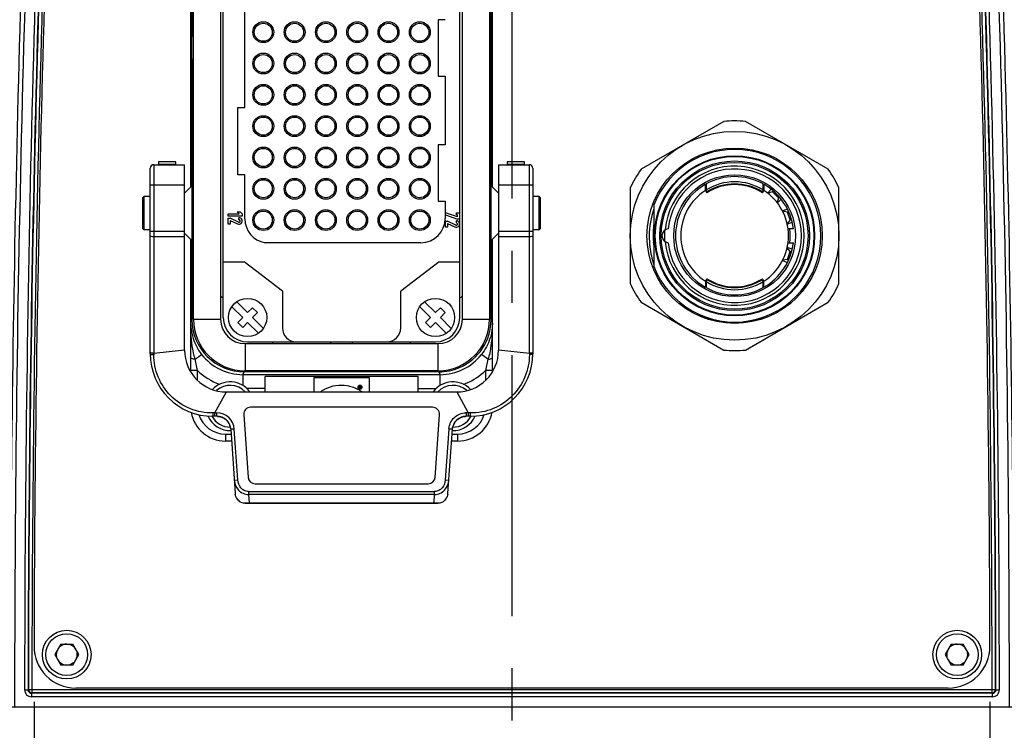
# Model space of a CAD drawing. Header units: millimetres. Extents: x 7426 to 8300, y 123 to 421.
# Tile 7 of 197: x 7941 to 7948, y 227 to 232. Entities that reach past the tile are written whole.
import ezdxf

# ---------------------------------------------------------------- set-up
doc = ezdxf.new("R2010")
doc.units = ezdxf.units.MM
doc.linetypes.add('CENTER', pattern=[0.6, 0.375, -0.075, 0.075, -0.075])
for name, color, linetype in [('中心线', 7, 'CENTER'), ('外形图', 7, 'Continuous'), ('尺寸标注', 7, 'Continuous')]:
    doc.layers.add(name, color=color, linetype=linetype)
doc.styles.add('微软雅黑', font='msyh.ttc')
doc.dimstyles.new('尺寸标注_1_20比例', dxfattribs={"dimtxt": 1.5, "dimasz": 1.25, "dimexe": 0.5, "dimexo": 0.4, "dimgap": 0.5, "dimtad": 1, "dimdec": 1, "dimlfac": 20, "dimdsep": 46, "dimtxsty": '微软雅黑', "dimcen": 0.09, "dimadec": 0, "dimazin": 0, "dimtp": 0.01, "dimtm": 0.01, "dimtfac": 1, "dimtdec": 1, "dimtofl": 0, "dimtmove": 0, "dimatfit": 3, "dimfxl": 1, "dimtolj": 1, "dimarcsym": 0})

# ---------------------------------------------------------------- blocks, each defined once
blk = doc.blocks.new('*D1240')
at = {"layer": 'Defpoints', "color": 0}
for p in [(7941.3366, 227.5824), (7948.2064, 227.5824), (7948.2064, 221.0088)]:
    blk.add_point(p, dxfattribs=at)
at = {"layer": '尺寸标注', "color": 0, "lineweight": -2}
for p, q in [((7941.3366, 227.1824), (7941.3366, 220.5088)), ((7948.2064, 227.1824), (7948.2064, 220.5088)), ((7942.5866, 221.0088), (7946.9564, 221.0088))]:
    blk.add_line(p, q, dxfattribs=at)
at = {"layer": '尺寸标注', "color": 0}
for points in [[(7942.5866, 221.2171), (7942.5866, 220.8005), (7941.3366, 221.0088)], [(7946.9564, 220.8005), (7946.9564, 221.2171), (7948.2064, 221.0088)]]:
    blk.add_solid(points, dxfattribs=at)
at = {"layer": '尺寸标注', "color": 0, "insert": (7944.7715, 222.2879), "char_height": 1.5, "attachment_point": 5, "style": '微软雅黑'}
blk.add_mtext('\\A1;\\A1;137', dxfattribs=at)
blk = doc.blocks.new('*D1241')
at = {"layer": 'Defpoints', "color": 0}
for p in [(7944.7717, 236.647), (7956.3571, 236.647), (7950.3936, 227.147)]:
    blk.add_point(p, dxfattribs=at)
at = {"layer": '尺寸标注', "color": 0, "lineweight": -2}
for p, q in [((7945.1717, 236.647), (7956.8571, 236.647)), ((7956.3571, 228.397), (7956.3571, 235.397)), ((7950.7936, 227.147), (7956.8571, 227.147))]:
    blk.add_line(p, q, dxfattribs=at)
at = {"layer": '尺寸标注', "color": 0}
for points in [[(7956.5654, 235.397), (7956.1487, 235.397), (7956.3571, 236.647)], [(7956.1487, 228.397), (7956.5654, 228.397), (7956.3571, 227.147)]]:
    blk.add_solid(points, dxfattribs=at)
at = {"layer": '尺寸标注', "color": 0, "insert": (7955.078, 231.897), "char_height": 1.5, "attachment_point": 5, "rotation": 90, "style": '微软雅黑'}
blk.add_mtext('\\A1;190', dxfattribs=at)

msp = doc.modelspace()

# ---------------------------------------------------------------- linework, layer by layer
at = {"layer": '中心线', "linetype": 'CENTER', "ltscale": 5}
msp.add_line((7944.7717, 224.799), (7944.7717, 282.0941), dxfattribs=at)
at = {"layer": '外形图', "color": 7, "linetype": 'Continuous'}
for p, q in [((7942.4715, 233.8341), (7942.4715, 231.9628)), ((7942.4827, 229.9316), (7942.4827, 233.8316)), ((7942.6777, 233.8316), (7942.6777, 229.9316)), ((7942.6965, 229.9441), (7942.6965, 233.8191)), ((7944.3965, 229.9441), (7944.3965, 233.8191)), ((7944.4152, 229.9316), (7944.4152, 233.8316)), ((7944.6102, 233.8316), (7944.6102, 229.9316)), ((7944.6215, 229.9291), (7944.6215, 233.8341)), ((7942.4615, 232.8818), (7942.4615, 230.8814)), ((7944.6315, 230.8814), (7944.6315, 232.8818)), ((7942.8515, 231.4541), (7942.8515, 232.3091)), ((7944.2915, 232.0841), (7944.2415, 232.0841)), ((7944.2415, 232.0841), (7944.2415, 231.6791)), ((7942.4688, 231.9628), (7942.4688, 231.8003)), ((7942.4827, 231.9628), (7942.4715, 231.9628)), ((7942.4715, 231.8003), (7942.4827, 231.8003)), ((7942.4715, 231.8003), (7942.4715, 229.9291)), ((7944.2415, 231.6791), (7944.2915, 231.6791)), ((7944.2915, 231.6791), (7944.2915, 231.1841)), ((7942.8015, 231.4541), (7942.8515, 231.4541)), ((7942.8015, 230.9691), (7942.8015, 231.4541)), ((7946.2941, 231.353), (7945.6988, 231.0093)), ((7947.0441, 231.0093), (7946.4488, 231.353)), ((7944.2915, 231.1841), (7944.2415, 231.1841)), ((7944.2415, 231.1841), (7944.2415, 230.7791)), ((7942.1965, 231.0423), (7942.4186, 231.0423)), ((7942.1965, 231.0423), (7942.1965, 229.6866)), ((7942.3561, 231.0629), (7942.2311, 231.0629)), ((7942.2311, 231.0629), (7942.2311, 231.0423)), ((7942.3561, 231.0627), (7942.2311, 231.0627)), ((7942.2311, 231.0468), (7942.3561, 231.0468)), ((7942.3561, 231.0423), (7942.3561, 231.0629)), ((7942.4186, 229.7091), (7942.4186, 231.0423)), ((7944.6743, 231.0423), (7944.8965, 231.0423)), ((7944.6743, 231.0423), (7944.6743, 229.7091)), ((7944.8617, 231.0629), (7944.7367, 231.0629)), ((7944.7367, 231.0629), (7944.7367, 231.0423)), ((7944.8617, 231.0627), (7944.7367, 231.0627)), ((7944.7367, 231.0468), (7944.8617, 231.0468)), ((7944.8617, 231.0423), (7944.8617, 231.0629)), ((7944.8965, 229.6866), (7944.8965, 231.0423)), ((7942.1715, 229.6841), (7942.1715, 231.0173)), ((7942.8515, 230.9691), (7942.8015, 230.9691)), ((7942.8515, 230.654), (7942.8515, 230.9691)), ((7944.9215, 231.0173), (7944.9215, 229.6841)), ((7946.1615, 230.8604), (7946.1615, 230.9011)), ((7946.1665, 230.9039), (7946.1665, 230.8604)), ((7946.5765, 230.8604), (7946.5765, 230.9039)), ((7946.5815, 230.9011), (7946.5815, 230.8604)), ((7942.4186, 230.8941), (7942.1715, 230.8941)), ((7942.4186, 230.8386), (7942.4691, 230.8891)), ((7944.6743, 230.8386), (7944.6238, 230.8891)), ((7944.9215, 230.8941), (7944.6743, 230.8941)), ((7945.6215, 230.8753), (7945.6215, 230.1879)), ((7946.1615, 230.8573), (7946.1723, 230.8405)), ((7946.1744, 230.8477), (7946.1665, 230.8604)), ((7946.5765, 230.8604), (7946.5685, 230.8477)), ((7946.5706, 230.8405), (7946.5815, 230.8573)), ((7946.6346, 230.8654), (7946.6078, 230.8387)), ((7946.6437, 230.8463), (7946.6098, 230.8372)), ((7946.65, 230.8526), (7946.6437, 230.8463)), ((7946.6861, 230.8038), (7946.6437, 230.8463)), ((7947.1215, 230.1879), (7947.1215, 230.8753)), ((7942.1165, 230.8041), (7942.1265, 230.8141)), ((7942.1165, 230.8041), (7942.1165, 230.5841)), ((7942.1715, 230.8141), (7942.1265, 230.8141)), ((7942.1265, 230.8141), (7942.1265, 230.5741)), ((7944.2415, 230.7791), (7944.2915, 230.7791)), ((7944.2915, 230.7791), (7944.2915, 230.6566)), ((7944.9665, 230.8141), (7944.9215, 230.8141)), ((7944.9765, 230.8041), (7944.9665, 230.8141)), ((7944.9665, 230.5741), (7944.9665, 230.8141)), ((7944.9765, 230.5841), (7944.9765, 230.8041)), ((7946.6861, 230.8038), (7946.677, 230.7699)), ((7946.6785, 230.768), (7946.7053, 230.7947)), ((7946.6861, 230.8038), (7946.6925, 230.8102)), ((7942.7319, 230.6884), (7942.8109, 230.6884)), ((7942.7319, 230.6734), (7942.7319, 230.6884)), ((7942.7962, 230.7034), (7942.8172, 230.7034)), ((7942.7962, 230.7034), (7942.8109, 230.6884)), ((7942.8319, 230.6884), (7942.8172, 230.7034)), ((7942.8319, 230.6884), (7942.8319, 230.6734)), ((7944.379, 230.6675), (7944.294, 230.6966)), ((7944.294, 230.6808), (7944.294, 230.6966)), ((7944.3733, 230.6966), (7944.394, 230.6966)), ((7944.3733, 230.6816), (7944.3733, 230.6966)), ((7944.394, 230.6966), (7944.394, 230.6516)), ((7945.7915, 230.7507), (7945.7915, 230.3125)), ((7946.7509, 230.7229), (7946.7155, 230.71)), ((7946.7512, 230.7017), (7946.7166, 230.7078)), ((7946.7596, 230.7048), (7946.7512, 230.7017)), ((7946.7717, 230.6453), (7946.7512, 230.7017)), ((7942.7315, 230.6591), (7942.7465, 230.6591)), ((7942.7315, 230.6141), (7942.7315, 230.6591)), ((7942.7465, 230.6141), (7942.7315, 230.6141)), ((7942.8319, 230.6734), (7942.7319, 230.6734)), ((7942.8057, 230.6299), (7942.7465, 230.6591)), ((7942.7465, 230.6424), (7942.799, 230.6164)), ((7942.7465, 230.6424), (7942.7465, 230.6141)), ((7942.8094, 230.6459), (7942.8094, 230.6609)), ((7944.2936, 230.6373), (7944.3086, 230.6373)), ((7944.2936, 230.5923), (7944.2936, 230.6373)), ((7944.294, 230.6808), (7944.379, 230.6516)), ((7944.3677, 230.6081), (7944.3086, 230.6373)), ((7944.3086, 230.6206), (7944.3611, 230.5947)), ((7944.3086, 230.6206), (7944.3086, 230.5923)), ((7944.3715, 230.6241), (7944.3715, 230.6391)), ((7944.379, 230.6816), (7944.3733, 230.6816)), ((7944.379, 230.6675), (7944.379, 230.6816)), ((7944.394, 230.6516), (7944.379, 230.6516)), ((7946.7717, 230.6453), (7946.7491, 230.6184)), ((7946.7497, 230.616), (7946.7852, 230.629)), ((7946.7717, 230.6453), (7946.7801, 230.6484)), ((7942.1165, 230.5841), (7942.1265, 230.5741)), ((7942.1715, 230.5741), (7942.1265, 230.5741)), ((7942.1715, 230.5644), (7942.4186, 230.5644)), ((7942.4214, 230.5468), (7942.4691, 230.4991)), ((7944.3086, 230.5923), (7944.2936, 230.5923)), ((7944.6716, 230.5468), (7944.6238, 230.4991)), ((7944.6743, 230.5644), (7944.9215, 230.5644)), ((7944.9665, 230.5741), (7944.9215, 230.5741)), ((7944.9765, 230.5841), (7944.9665, 230.5741)), ((7946.7935, 230.5816), (7946.7557, 230.5816)), ((7942.4186, 230.523), (7942.1965, 230.523)), ((7942.4615, 230.5068), (7942.4615, 229.5553)), ((7944.1165, 230.4816), (7942.9965, 230.4816)), ((7944.6315, 229.5554), (7944.6315, 230.5068)), ((7944.8965, 230.523), (7944.6743, 230.523)), ((7946.7557, 230.4816), (7946.7935, 230.4816)), ((7946.7717, 230.4178), (7946.7491, 230.4448)), ((7946.7852, 230.4342), (7946.7497, 230.4472)), ((7946.7512, 230.3615), (7946.7717, 230.4178)), ((7946.7801, 230.4148), (7946.7717, 230.4178)), ((7942.6965, 230.3441), (7942.8461, 230.3441)), ((7943.1215, 230.1341), (7942.8461, 230.3441)), ((7944.2469, 230.3441), (7943.9715, 230.1341)), ((7944.2469, 230.3441), (7944.3965, 230.3441)), ((7946.7155, 230.3532), (7946.751, 230.3403)), ((7946.7512, 230.3615), (7946.7166, 230.3554)), ((7946.7512, 230.3615), (7946.7596, 230.3584)), ((7946.1723, 230.2227), (7946.1615, 230.2059)), ((7946.1615, 230.2028), (7946.1615, 230.1621)), ((7946.1665, 230.2028), (7946.1744, 230.2155)), ((7946.1665, 230.2028), (7946.1665, 230.1593)), ((7946.5685, 230.2155), (7946.5765, 230.2028)), ((7946.5815, 230.2059), (7946.5706, 230.2227)), ((7946.5765, 230.1593), (7946.5765, 230.2028)), ((7946.5815, 230.1621), (7946.5815, 230.2028)), ((7943.1215, 230.1341), (7943.1215, 229.8691)), ((7943.9715, 229.8691), (7943.9715, 230.1341)), ((7942.8715, 229.9795), (7942.7935, 230.0574)), ((7944.2215, 229.9795), (7944.1435, 230.0574)), ((7945.6988, 230.0539), (7946.2941, 229.7102)), ((7946.4488, 229.7102), (7947.0441, 230.0539)), ((7942.7582, 230.022), (7942.8361, 229.9441)), ((7942.9068, 230.0148), (7942.8715, 229.9795)), ((7942.9422, 229.9795), (7942.9068, 230.0148)), ((7942.9068, 229.9441), (7942.9422, 229.9795)), ((7944.1082, 230.022), (7944.1861, 229.9441)), ((7944.2568, 230.0148), (7944.2215, 229.9795)), ((7944.2922, 229.9795), (7944.2568, 230.0148)), ((7944.2568, 229.9441), (7944.2922, 229.9795)), ((7942.4715, 229.9291), (7942.4615, 229.9057)), ((7942.4615, 229.9057), (7942.4633, 229.8717)), ((7942.4827, 229.9316), (7942.6777, 229.9316)), ((7942.8361, 229.9441), (7942.8008, 229.9087)), ((7942.8008, 229.9087), (7942.8361, 229.8734)), ((7942.8361, 229.8734), (7942.8715, 229.9087)), ((7942.8715, 229.9087), (7942.9494, 229.8308)), ((7942.9848, 229.8662), (7942.9068, 229.9441)), ((7944.1861, 229.9441), (7944.1508, 229.9087)), ((7944.1508, 229.9087), (7944.1861, 229.8734)), ((7944.1861, 229.8734), (7944.2215, 229.9087)), ((7944.2215, 229.9087), (7944.2994, 229.8308)), ((7944.3348, 229.8662), (7944.2568, 229.9441)), ((7944.4152, 229.9316), (7944.6102, 229.9316)), ((7944.6315, 229.9057), (7944.6215, 229.9291)), ((7944.6315, 229.9057), (7944.6296, 229.8716)), ((7942.4633, 229.8717), (7942.4696, 229.8318)), ((7944.6296, 229.8716), (7944.6235, 229.8322)), ((7942.8715, 229.7691), (7944.2215, 229.7691)), ((7942.4186, 229.7091), (7942.1965, 229.6866)), ((7942.8527, 229.7566), (7944.2402, 229.7566)), ((7942.8527, 229.7566), (7942.8527, 229.5616)), ((7944.2402, 229.5616), (7944.2402, 229.7566)), ((7944.8965, 229.6866), (7944.6743, 229.7091)), ((7942.1965, 229.6866), (7942.1966, 229.6769)), ((7942.4948, 229.644), (7942.5406, 229.6794)), ((7942.5115, 229.563), (7942.4948, 229.644)), ((7944.5981, 229.644), (7944.5523, 229.6794)), ((7944.5981, 229.644), (7944.5815, 229.563)), ((7944.8965, 229.6866), (7944.8964, 229.6769)), ((7942.5115, 229.563), (7942.4615, 229.563)), ((7942.5115, 229.4925), (7942.5115, 229.563)), ((7942.8375, 229.5334), (7942.8464, 229.5541)), ((7944.2466, 229.5541), (7942.8463, 229.5541)), ((7944.2402, 229.5616), (7942.8527, 229.5616)), ((7944.2466, 229.5541), (7944.2555, 229.5334)), ((7944.6315, 229.563), (7944.5815, 229.563)), ((7944.5815, 229.563), (7944.5815, 229.4924)), ((7944.2555, 229.5334), (7942.8375, 229.5334)), ((7942.8375, 229.5334), (7942.8375, 229.4561)), ((7944.0965, 229.52), (7942.9965, 229.52)), ((7942.9965, 229.4091), (7942.9965, 229.52)), ((7943.7465, 229.5116), (7943.3465, 229.5116)), ((7943.3465, 229.5116), (7943.3465, 229.4091)), ((7943.7465, 229.4091), (7943.7465, 229.5116)), ((7944.0965, 229.4091), (7944.0965, 229.52)), ((7944.2555, 229.4561), (7944.2555, 229.5334)), ((7942.9965, 229.4334), (7942.867, 229.4334)), ((7943.6805, 229.4505), (7943.6743, 229.4505)), ((7943.6743, 229.4505), (7943.6743, 229.437)), ((7943.6743, 229.437), (7943.6776, 229.437)), ((7943.6819, 229.437), (7943.6776, 229.4421)), ((7943.6776, 229.437), (7943.6776, 229.4421)), ((7943.6784, 229.448), (7943.6784, 229.4447)), ((7943.6816, 229.4419), (7943.6855, 229.437)), ((7943.6819, 229.437), (7943.6855, 229.437)), ((7944.0965, 229.4334), (7944.2259, 229.4334)), ((7942.6353, 229.259), (7942.7186, 229.4091)), ((7942.7186, 229.4091), (7944.3743, 229.4091)), ((7944.3743, 229.4091), (7944.4576, 229.259)), ((7944.1999, 229.2991), (7942.8931, 229.2991)), ((7942.6505, 229.2341), (7942.6215, 229.2341)), ((7942.6353, 229.259), (7942.6218, 229.2586)), ((7942.6353, 229.259), (7942.6505, 229.2591)), ((7942.6354, 229.2467), (7942.6354, 229.259)), ((7942.6505, 229.2341), (7942.6505, 229.2591)), ((7942.7119, 229.2125), (7942.7172, 229.2079)), ((7942.8432, 229.2456), (7942.8747, 228.7956)), ((7944.2183, 228.7956), (7944.2497, 229.2456)), ((7944.3705, 229.2026), (7944.3759, 229.208)), ((7944.4715, 229.2341), (7944.4423, 229.2341)), ((7944.4424, 229.2591), (7944.4424, 229.2341)), ((7944.4576, 229.259), (7944.4576, 229.2341)), ((7944.4711, 229.2586), (7944.4576, 229.259)), ((7942.7486, 229.1495), (7942.75, 229.141)), ((7942.7752, 229.1428), (7942.7503, 229.1411)), ((7942.7503, 229.1411), (7942.7824, 228.6816)), ((7942.8008, 228.777), (7942.7752, 229.1428)), ((7944.3177, 229.1428), (7944.2922, 228.777)), ((7944.3106, 228.6816), (7944.3427, 229.1411)), ((7944.3427, 229.1411), (7944.3177, 229.1428)), ((7944.3491, 229.1668), (7944.3523, 229.1749)), ((7942.7115, 229.1066), (7942.7527, 229.1066)), ((7942.7115, 229.1066), (7942.7115, 229.0566)), ((7942.7562, 229.0566), (7942.7116, 229.0566)), ((7944.3815, 229.0566), (7944.3368, 229.0566)), ((7944.3403, 229.1066), (7944.3815, 229.1066)), ((7944.3815, 229.0566), (7944.3815, 229.1066)), ((7942.7758, 228.7753), (7942.8008, 228.777)), ((7944.2922, 228.777), (7944.3171, 228.7753)), ((7942.9245, 228.7491), (7944.1684, 228.7491)), ((7942.8773, 228.6938), (7944.2156, 228.6938)), ((7942.8773, 228.6938), (7942.8773, 228.6726)), ((7944.2156, 228.6726), (7942.8773, 228.6726)), ((7942.8773, 228.6726), (7942.8815, 228.6129)), ((7944.2114, 228.6129), (7944.2156, 228.6726)), ((7944.2156, 228.6726), (7944.2156, 228.6938)), ((7942.8815, 228.6129), (7942.8547, 228.6091)), ((7942.8547, 228.6091), (7944.2383, 228.6091)), ((7942.8815, 228.6129), (7944.2114, 228.6129)), ((7944.2383, 228.6091), (7944.2114, 228.6129)), ((7941.5282, 227.597), (7941.4849, 227.522)), ((7941.5282, 227.597), (7941.6148, 227.597)), ((7941.6581, 227.522), (7941.6148, 227.597)), ((7947.9282, 227.597), (7947.8849, 227.522)), ((7947.9282, 227.597), (7948.0148, 227.597)), ((7948.0581, 227.522), (7948.0148, 227.597)), ((7941.4849, 227.522), (7941.5282, 227.447)), ((7941.6148, 227.447), (7941.6581, 227.522)), ((7947.8849, 227.522), (7947.9282, 227.447)), ((7948.0148, 227.447), (7948.0581, 227.522)), ((7941.6148, 227.447), (7941.5282, 227.447)), ((7948.0148, 227.447), (7947.9282, 227.447)), ((7941.2685, 227.269), (7941.2935, 227.269)), ((7941.2935, 227.269), (7941.2961, 227.2716)), ((7941.2961, 227.2716), (7941.3215, 227.2721)), ((7941.3185, 227.244), (7941.3211, 227.2466)), ((7948.2245, 227.244), (7941.3185, 227.244)), ((7941.3185, 227.244), (7941.3185, 227.219)), ((7948.2245, 227.219), (7941.3185, 227.219)), ((7941.3211, 227.2716), (7948.2219, 227.2716)), ((7941.3211, 227.2716), (7941.3211, 227.2466)), ((7948.2219, 227.2466), (7941.3211, 227.2466)), ((7947.9064, 227.2816), (7941.6366, 227.2816)), ((7948.2214, 227.2721), (7948.2469, 227.2716)), ((7948.2219, 227.2466), (7948.2219, 227.2716)), ((7948.2245, 227.244), (7948.2219, 227.2466)), ((7948.2245, 227.219), (7948.2245, 227.244)), ((7948.2495, 227.269), (7948.2469, 227.2716)), ((7948.2495, 227.269), (7948.2745, 227.269)), ((7939.1494, 227.147), (7950.3799, 227.147))]:
    msp.add_line(p, q, dxfattribs=at)
for points in [[(7942.6554, 229.2339), (7942.6603, 229.2336), (7942.6658, 229.2328), (7942.6714, 229.2317)], [(7942.6714, 229.2317), (7942.6772, 229.2303), (7942.6831, 229.2284)], [(7942.6831, 229.2284), (7942.689, 229.2261), (7942.6949, 229.2234), (7942.7007, 229.2202), (7942.7064, 229.2166), (7942.7119, 229.2125)], [(7942.7172, 229.2079), (7942.7222, 229.2029), (7942.7269, 229.1975), (7942.7312, 229.1917), (7942.7351, 229.1856)], [(7944.3523, 229.1749), (7944.3561, 229.1826), (7944.3605, 229.1898), (7944.3653, 229.1965), (7944.3705, 229.2026)], [(7944.3759, 229.208), (7944.3815, 229.2128), (7944.3873, 229.2171), (7944.3931, 229.2207), (7944.3989, 229.2238), (7944.4047, 229.2264)], [(7944.4048, 229.2265), (7944.4106, 229.2287), (7944.4162, 229.2304), (7944.4218, 229.2318), (7944.4272, 229.2328), (7944.4324, 229.2335), (7944.4373, 229.2339), (7944.4409, 229.2341), (7944.4423, 229.2341)], [(7942.7351, 229.1856), (7942.7386, 229.1791), (7942.7417, 229.1724)], [(7942.7417, 229.1724), (7942.7444, 229.1652), (7942.7467, 229.1576), (7942.7486, 229.1495)], [(7944.3429, 229.1411), (7944.3432, 229.1427), (7944.3446, 229.1505), (7944.3465, 229.1586), (7944.3491, 229.1668)]]:
    msp.add_lwpolyline(points, dxfattribs=at)
for centre, radius in [((7942.984, 231.9941), 0.075), ((7942.984, 231.9941), 0.065), ((7943.209, 231.9941), 0.075), ((7943.209, 231.9941), 0.065), ((7943.434, 231.9941), 0.075), ((7943.434, 231.9941), 0.065), ((7943.659, 231.9941), 0.075), ((7943.659, 231.9941), 0.065), ((7943.884, 231.9941), 0.075), ((7943.884, 231.9941), 0.065), ((7944.109, 231.9941), 0.075), ((7944.109, 231.9941), 0.065), ((7942.984, 231.7691), 0.075), ((7942.984, 231.7691), 0.065), ((7943.209, 231.7691), 0.075), ((7943.209, 231.7691), 0.065), ((7943.434, 231.7691), 0.075), ((7943.434, 231.7691), 0.065), ((7943.659, 231.7691), 0.075), ((7943.659, 231.7691), 0.065), ((7943.884, 231.7691), 0.075), ((7943.884, 231.7691), 0.065), ((7944.109, 231.7691), 0.075), ((7944.109, 231.7691), 0.065), ((7942.984, 231.5441), 0.075), ((7942.984, 231.5441), 0.065), ((7943.209, 231.5441), 0.075), ((7943.209, 231.5441), 0.065), ((7943.434, 231.5441), 0.075), ((7943.434, 231.5441), 0.065), ((7943.659, 231.5441), 0.075), ((7943.659, 231.5441), 0.065), ((7943.884, 231.5441), 0.075), ((7943.884, 231.5441), 0.065), ((7944.109, 231.5441), 0.075), ((7944.109, 231.5441), 0.065), ((7942.984, 231.3191), 0.075), ((7943.209, 231.3191), 0.075), ((7943.434, 231.3191), 0.075), ((7943.659, 231.3191), 0.075), ((7943.884, 231.3191), 0.075), ((7944.109, 231.3191), 0.075), ((7942.984, 231.3191), 0.065), ((7943.209, 231.3191), 0.065), ((7943.434, 231.3191), 0.065), ((7943.659, 231.3191), 0.065), ((7943.884, 231.3191), 0.065), ((7944.109, 231.3191), 0.065), ((7946.3715, 230.5316), 0.75), ((7942.984, 231.0941), 0.075), ((7942.984, 231.0941), 0.065), ((7943.209, 231.0941), 0.075), ((7943.209, 231.0941), 0.065), ((7943.434, 231.0941), 0.075), ((7943.434, 231.0941), 0.065), ((7943.659, 231.0941), 0.075), ((7943.659, 231.0941), 0.065), ((7943.884, 231.0941), 0.075), ((7943.884, 231.0941), 0.065), ((7944.109, 231.0941), 0.075), ((7944.109, 231.0941), 0.065), ((7946.3715, 230.5316), 0.63), ((7946.3715, 230.5316), 0.575), ((7946.3715, 230.5316), 0.5725), ((7946.3715, 230.5316), 0.57), ((7946.3715, 230.5316), 0.5375), ((7946.3715, 230.5316), 0.5275), ((7946.3715, 230.5316), 0.4375), ((7942.984, 230.8691), 0.075), ((7942.984, 230.8691), 0.065), ((7943.209, 230.8691), 0.075), ((7943.209, 230.8691), 0.065), ((7943.434, 230.8691), 0.075), ((7943.434, 230.8691), 0.065), ((7943.659, 230.8691), 0.075), ((7943.659, 230.8691), 0.065), ((7943.884, 230.8691), 0.075), ((7943.884, 230.8691), 0.065), ((7944.109, 230.8691), 0.075), ((7944.109, 230.8691), 0.065), ((7942.984, 230.6441), 0.075), ((7942.984, 230.6441), 0.065), ((7943.209, 230.6441), 0.075), ((7943.209, 230.6441), 0.065), ((7943.434, 230.6441), 0.075), ((7943.434, 230.6441), 0.065), ((7943.659, 230.6441), 0.075), ((7943.659, 230.6441), 0.065), ((7943.884, 230.6441), 0.075), ((7943.884, 230.6441), 0.065), ((7944.109, 230.6441), 0.075), ((7944.109, 230.6441), 0.065), ((7942.8715, 229.9441), 0.1375), ((7944.2215, 229.9441), 0.1375), ((7943.6796, 229.4436), 0.0147), ((7943.6796, 229.4438), 0.0105), ((7941.5715, 227.522), 0.175), ((7941.5715, 227.522), 0.15), ((7947.9715, 227.522), 0.175), ((7947.9715, 227.522), 0.15)]:
    msp.add_circle(centre, radius, dxfattribs=at)
for centre, radius, start, end in [((8117.7381, 227.0833), 176.5731, 177.239391, 179.717786), ((8113.9232, 227.147), 172.7267, 177.199864, 180), ((8113.9232, 227.147), 172.6548, 177.199864, 179.959524), ((8113.9232, 227.147), 172.6298, 177.199864, 179.959524), ((8113.9232, 227.147), 172.6272, 177.199864, 179.958649), ((8113.9232, 227.147), 172.6022, 177.199864, 179.958649), ((7775.6197, 227.147), 172.6022, 0.041351, 2.800136), ((7775.6197, 227.147), 172.6272, 0.041351, 2.800136), ((7775.6197, 227.147), 172.6298, 0.040476, 2.800136), ((7775.6197, 227.147), 172.6548, 0.040476, 2.800136), ((7775.6197, 227.147), 172.7267, 0, 2.800136), ((7771.7948, 227.083), 176.5832, 0.282279, 2.760545), ((8113.9232, 227.147), 172.5872, 177.211319, 179.855486), ((7775.6197, 227.147), 172.5872, 0.144514, 2.788681), ((7946.3715, 230.5316), 0.825, 84.61998, 95.38002), ((7946.3715, 230.5316), 0.62, 200.69354, 159.30646), ((7942.1965, 231.0173), 0.025, 90, 180.00058), ((7944.8965, 231.0173), 0.025, 359.9995, 90), ((7946.3715, 230.5316), 0.825, 144.61998, 155.38002), ((7946.3715, 230.5316), 0.5, 184.92394, 175.07606), ((7946.3715, 230.5316), 0.48, 185.94994, 174.04989), ((7946.3715, 230.5316), 0.825, 24.61998, 35.38002), ((7946.3715, 230.5316), 0.425, 119.61158, 240.38842), ((7946.3715, 230.5316), 0.425, 61.16081, 118.83919), ((7946.3715, 230.5316), 0.3875, 58.05991, 121.94009), ((7946.3715, 230.5316), 0.3675, 57.18451, 122.81549), ((7946.3715, 230.5316), 0.3725, 58.05991, 121.94009), ((7946.3715, 230.5316), 0.425, 6.75633, 60.38842), ((7946.3715, 230.5316), 0.3875, 122.81549, 237.18451), ((7946.3715, 230.5316), 0.3825, 122.04102, 122.81549), ((7946.3715, 230.5316), 0.3825, 57.18451, 57.95898), ((7946.3715, 230.5316), 0.3875, 302.81549, 57.18451), ((7946.3713, 230.5244), 0.6137, 160.88714, 179.34464), ((7942.8094, 230.6375), 0.0234, 243.71823, 90), ((7942.8094, 230.6375), 0.00844, 243.71823, 61.06869), ((7942.8094, 230.6375), 0.00844, 71.885, 90), ((7943.0265, 230.654), 0.175, 180.12836, 260.12915), ((7944.1165, 230.6566), 0.175, 270.00008, 0.00002), ((7944.3715, 230.6157), 0.0234, 243.71823, 90), ((7944.3715, 230.6157), 0.00844, 243.71823, 61.06869), ((7944.3715, 230.6157), 0.00844, 71.27951, 90), ((7946.3725, 230.5385), 0.5867, 172.055, 174.92784), ((7946.3712, 230.5386), 0.5854, 177.80497, 180.68227), ((7946.3717, 230.5385), 0.5858, 174.92667, 177.80283), ((7946.3715, 230.5316), 0.585, 172.50357, 187.49643), ((7945.899, 230.5316), 0.05, 95.64016, 264.35941), ((7946.3715, 230.5316), 0.505, 175.54209, 184.45791), ((7946.3715, 230.5316), 0.4, 352.81924, 6.80447), ((7946.3725, 230.5246), 0.6149, 179.35132, 186.92198), ((7946.3714, 230.5386), 0.5856, 180.68109, 182.29329), ((7946.3729, 230.5386), 0.5871, 182.29576, 183.90403), ((7946.3694, 230.5384), 0.5835, 183.8994, 185.51179), ((7945.3365, 230.4388), 0.4541, 5.20648, 5.49747), ((7946.3715, 230.5316), 0.425, 299.61158, 353.24367), ((7946.3748, 230.5252), 0.6172, 186.9462, 199.06519), ((7946.3715, 230.5316), 0.825, 204.61998, 215.38002), ((7946.3715, 230.5316), 0.3825, 237.18451, 237.95898), ((7946.3715, 230.5316), 0.3875, 238.05991, 301.94009), ((7946.3715, 230.5316), 0.3675, 237.18451, 302.81549), ((7946.3715, 230.5316), 0.3725, 238.05991, 301.94009), ((7946.3715, 230.5316), 0.3825, 302.04102, 302.81549), ((7946.3715, 230.5316), 0.825, 324.61998, 335.38002), ((7946.3715, 230.5316), 0.425, 241.16081, 298.83919), ((7942.7292, 230.1532), 0.0754, 226.47128, 244.28496), ((7944.3638, 230.1532), 0.0754, 295.7144, 313.34081), ((7943.7647, 229.9083), 1.3033, 180.1054, 181.60653), ((7942.8464, 229.929), 0.3749, 179.97768, 269.98663), ((7942.8527, 229.9316), 0.37, 180, 270), ((7942.8527, 229.9316), 0.175, 180, 270), ((7942.8715, 229.9441), 0.175, 180.00003, 270), ((7944.2215, 229.9441), 0.175, 269.99999, 359.99994), ((7944.2402, 229.9316), 0.37, 270, 0), ((7944.2402, 229.9316), 0.175, 270, 0), ((7944.2465, 229.9291), 0.375, 293.29092, 0.01179), ((7943.3279, 229.9083), 1.3036, 358.38788, 359.89477), ((7946.3787, 230.5312), 0.6244, 243.66234, 289.21691), ((7946.4131, 230.5398), 0.6222, 276.19762, 285.96354), ((7943.6817, 229.9059), 1.2202, 181.60521, 183.49534), ((7943.2215, 229.8691), 0.1, 180.00006, 270.00005), ((7943.8715, 229.8691), 0.1, 270.00016, 0.00001), ((7943.411, 229.9059), 1.2204, 356.52379, 358.3888), ((7943.1178, 229.7966), 0.0751, 201.47992, 212.28091), ((7943.5465, 229.7522), 0.0795, 167.67464, 176.79597), ((7943.5465, 229.7522), 0.0795, 3.20403, 12.32536), ((7943.975, 229.7967), 0.0752, 327.50321, 338.50087), ((7942.7186, 229.7091), 0.3, 180, 269.99988), ((7944.3743, 229.7091), 0.3, 269.99979, 0), ((7946.3715, 230.5316), 0.825, 264.61998, 275.38002), ((7942.6215, 229.6841), 0.45, 180.00001, 269.99999), ((7942.8375, 229.9082), 0.3748, 217.63203, 270.00541), ((7944.2555, 229.9082), 0.3748, 269.99459, 322.36798), ((7944.4715, 229.6841), 0.45, 270.00001, 0), ((7942.7465, 229.3066), 0.175, 36.44357, 136.36125), ((7944.3465, 229.3066), 0.175, 43.63401, 143.55675), ((7942.7465, 229.3066), 0.15, 43.78418, 131.51131), ((7943.5514, 229.2192), 0.2376, 61.08662, 62.19062), ((7943.5528, 229.2216), 0.2349, 60.48784, 61.08564), ((7943.5539, 229.2237), 0.2325, 59.59201, 60.48835), ((7943.5552, 229.2258), 0.2299, 58.92172, 59.5916), ((7943.5564, 229.2278), 0.2276, 58.12742, 58.92193), ((7943.5616, 229.2359), 0.218, 52.62255, 58.16108), ((7943.6793, 229.4463), 0.00167, 329.40948, 140.21268), ((7943.6805, 229.4463), 0.00412, 284.48924, 89.99971), ((7944.3465, 229.3066), 0.15, 48.46961, 136.19961), ((7944.2564, 229.9069), 0.4732, 290.61306, 293.2454), ((7942.8931, 229.2491), 0.05, 90, 184), ((7944.1999, 229.2491), 0.05, 356, 90), ((7942.7115, 229.3066), 0.25, 190.04473, 270.03513), ((7942.7115, 229.3066), 0.2, 197.79342, 270), ((7942.7465, 229.3066), 0.175, 203.4142, 271.76949), ((7942.7465, 229.3066), 0.15, 208.68668, 269.86563), ((7942.6505, 229.1341), 0.125, 4, 90), ((7942.6505, 229.1341), 0.1, 3.9994, 90), ((7944.3465, 229.3066), 0.175, 268.30842, 336.79465), ((7944.4424, 229.1341), 0.1, 90, 176.00027), ((7944.3465, 229.3066), 0.15, 269.86563, 331.33128), ((7944.3815, 229.3066), 0.25, 270, 350.22949), ((7944.3815, 229.3066), 0.2, 270, 342.70432), ((7944.4431, 229.1289), 0.1301, 90.30396, 92.2979), ((7944.4532, 229.1318), 0.1359, 173.4062, 175.35961), ((7942.9245, 228.7991), 0.05, 184, 270), ((7944.1684, 228.7991), 0.05, 270, 356), ((7941.6366, 227.5816), 0.3, 179.85549, 270), ((7941.5715, 227.522), 0.075, 90, 130.00237), ((7941.5715, 227.522), 0.075, 30, 70.00237), ((7947.9064, 227.5816), 0.3, 270, 0.14451), ((7947.9715, 227.522), 0.075, 90, 130.00237), ((7947.9715, 227.522), 0.075, 30, 70.00237), ((7941.5715, 227.522), 0.075, 150, 190.00237), ((7941.5715, 227.522), 0.075, 330, 10.00237), ((7947.9715, 227.522), 0.075, 150, 190.00237), ((7947.9715, 227.522), 0.075, 330, 10.00237), ((7941.5715, 227.522), 0.075, 210, 250.00237), ((7941.5715, 227.522), 0.075, 270, 310.00237), ((7947.9715, 227.522), 0.075, 210, 250.00237), ((7947.9715, 227.522), 0.075, 270, 310.00237), ((7941.3184, 227.269), 0.05, 179.9539, 270.00533), ((7941.3184, 227.269), 0.025, 179.91278, 270.04674), ((7941.3211, 227.2716), 0.025, 179.96006, 269.99903), ((7948.2219, 227.2716), 0.025, 270.00095, 0.04039), ((7948.2245, 227.269), 0.05, 269.9943, 0.04572), ((7948.2245, 227.269), 0.025, 269.95326, 0.08722)]:
    msp.add_arc(centre, radius, start, end, dxfattribs=at)
for points, knots in [([(7942.1965, 230.523), (7942.1905, 230.523), (7942.1824, 230.5238), (7942.1741, 230.5264), (7942.1715, 230.5288), (7942.1715, 230.5299)], [0, 0, 0, 0, 0.661403, 0.879132, 1, 1, 1, 1]), ([(7944.9215, 230.5299), (7944.9215, 230.5288), (7944.9188, 230.5264), (7944.9105, 230.5238), (7944.9024, 230.523), (7944.8965, 230.523)], [0, 0, 0, 0, 0.120866, 0.338593, 1, 1, 1, 1]), ([(7942.4948, 229.644), (7942.4838, 229.6749), (7942.4722, 229.7379), (7942.4657, 229.8009), (7942.4638, 229.8315)], [0, 0, 0, 0, 0.517268, 1, 1, 1, 1]), ([(7942.4696, 229.8318), (7942.4724, 229.8187), (7942.4871, 229.7643), (7942.5144, 229.7134), (7942.5406, 229.6794)], [0, 0, 0, 0, 0.237786, 1, 1, 1, 1]), ([(7944.6235, 229.8322), (7944.6207, 229.819), (7944.606, 229.7645), (7944.5786, 229.7134), (7944.5523, 229.6794)], [0, 0, 0, 0, 0.237784, 1, 1, 1, 1]), ([(7944.6292, 229.8319), (7944.6273, 229.8012), (7944.6208, 229.738), (7944.6092, 229.675), (7944.5981, 229.644)], [0, 0, 0, 0, 0.483144, 1, 1, 1, 1]), ([(7942.1748, 229.6902), (7942.1743, 229.6905), (7942.1729, 229.6913), (7942.1715, 229.6927), (7942.1715, 229.6938)], [0, 0, 0, 0, 0.333256, 1, 1, 1, 1]), ([(7944.9215, 229.6938), (7944.9215, 229.6922), (7944.9164, 229.6889), (7944.9121, 229.6881), (7944.909, 229.6876)], [0, 0, 0, 0, 0.340311, 1, 1, 1, 1]), ([(7942.1715, 229.6841), (7942.1715, 229.6826), (7942.1763, 229.6792), (7942.1806, 229.6784), (7942.1838, 229.6779)], [0, 0, 0, 0, 0.32367, 1, 1, 1, 1]), ([(7942.1965, 229.6866), (7942.1943, 229.6866), (7942.187, 229.687), (7942.1795, 229.6879), (7942.1748, 229.6902)], [0, 0, 0, 0, 0.292987, 1, 1, 1, 1]), ([(7942.6218, 229.2586), (7942.5661, 229.2575), (7942.4532, 229.2783), (7942.3122, 229.3733), (7942.219, 229.513), (7942.1969, 229.6228), (7942.1966, 229.6769)], [0, 0, 0, 0, 0.253775, 0.505386, 0.75358, 1, 1, 1, 1]), ([(7942.4948, 229.644), (7942.4866, 229.6448), (7942.4761, 229.6461), (7942.4615, 229.6528), (7942.4615, 229.6569)], [0, 0, 0, 0, 0.6711, 1, 1, 1, 1]), ([(7944.8964, 229.6769), (7944.8961, 229.6228), (7944.8739, 229.513), (7944.7807, 229.3733), (7944.6398, 229.2783), (7944.5269, 229.2575), (7944.4711, 229.2586)], [0, 0, 0, 0, 0.24642, 0.494614, 0.746225, 1, 1, 1, 1]), ([(7944.5981, 229.644), (7944.6063, 229.6448), (7944.6169, 229.6461), (7944.6315, 229.6528), (7944.6315, 229.6569)], [0, 0, 0, 0, 0.6711, 1, 1, 1, 1]), ([(7944.9215, 229.6841), (7944.9215, 229.6825), (7944.9165, 229.6791), (7944.9121, 229.6784), (7944.9089, 229.6779)], [0, 0, 0, 0, 0.323218, 1, 1, 1, 1]), ([(7943.3939, 229.4092), (7943.3996, 229.4137), (7943.4113, 229.4217), (7943.4472, 229.4415), (7943.5056, 229.4601), (7943.5726, 229.4595), (7943.6248, 229.4464), (7943.6497, 229.436), (7943.6623, 229.4293)], [0, 0, 0, 0, 0.076674, 0.149774, 0.43288, 0.715986, 0.849317, 1, 1, 1, 1]), ([(7942.6218, 229.2586), (7942.6218, 229.2533), (7942.6216, 229.2452), (7942.6219, 229.237), (7942.6215, 229.2343)], [0, 0, 0, 0, 0.662758, 1, 1, 1, 1]), ([(7942.6215, 229.2343), (7942.6215, 229.2342), (7942.6215, 229.2342), (7942.6215, 229.2341), (7942.6215, 229.2341)], [0, 0, 0, 0, 0.739138, 1, 1, 1, 1]), ([(7942.6353, 229.2341), (7942.6355, 229.2344), (7942.6352, 229.2356), (7942.6355, 229.238), (7942.6353, 229.2419), (7942.6354, 229.2449), (7942.6354, 229.2467)], [0, 0, 0, 0, 0.069921, 0.269665, 0.586918, 1, 1, 1, 1]), ([(7944.3182, 229.1474), (7944.3199, 229.1621), (7944.3282, 229.1913), (7944.3554, 229.2275), (7944.3935, 229.2521), (7944.4231, 229.2584), (7944.4379, 229.259)], [0, 0, 0, 0, 0.250043, 0.50002, 0.749984, 1, 1, 1, 1]), ([(7944.4711, 229.2586), (7944.4711, 229.2532), (7944.4713, 229.2451), (7944.4711, 229.2369), (7944.4714, 229.2342)], [0, 0, 0, 0, 0.665934, 1, 1, 1, 1]), ([(7942.7758, 228.7753), (7942.7777, 228.7495), (7942.7942, 228.7097), (7942.8374, 228.6784), (7942.8641, 228.6726), (7942.8773, 228.6726)], [0, 0, 0, 0, 0.495576, 0.747581, 1, 1, 1, 1]), ([(7942.8773, 228.6938), (7942.8671, 228.6938), (7942.8462, 228.6991), (7942.8139, 228.7255), (7942.8022, 228.7567), (7942.8008, 228.777)], [0, 0, 0, 0, 0.251092, 0.502574, 1, 1, 1, 1]), ([(7944.2922, 228.777), (7944.2907, 228.7567), (7944.279, 228.7255), (7944.2467, 228.6991), (7944.2259, 228.6938), (7944.2156, 228.6938)], [0, 0, 0, 0, 0.497428, 0.748916, 1, 1, 1, 1]), ([(7944.2156, 228.6726), (7944.2288, 228.6726), (7944.2555, 228.6784), (7944.2987, 228.7097), (7944.3153, 228.7495), (7944.3171, 228.7753)], [0, 0, 0, 0, 0.252406, 0.504432, 1, 1, 1, 1]), ([(7942.8162, 228.6208), (7942.8075, 228.6274), (7942.7924, 228.6432), (7942.7846, 228.6637), (7942.7831, 228.674)], [0, 0, 0, 0, 0.51306, 1, 1, 1, 1]), ([(7944.3098, 228.674), (7944.3083, 228.6637), (7944.3005, 228.6432), (7944.2854, 228.6274), (7944.2767, 228.6208)], [0, 0, 0, 0, 0.486941, 1, 1, 1, 1]), ([(7942.8547, 228.6091), (7942.8447, 228.6091), (7942.8307, 228.6117), (7942.8191, 228.6187), (7942.8163, 228.6208)], [0, 0, 0, 0, 0.740906, 1, 1, 1, 1]), ([(7944.2767, 228.6208), (7944.2739, 228.6187), (7944.2622, 228.6117), (7944.2483, 228.6091), (7944.2383, 228.6091)], [0, 0, 0, 0, 0.259072, 1, 1, 1, 1])]:
    msp.add_open_spline(points, degree=3, knots=knots, dxfattribs=at)
for points in [[(7942.1838, 229.6779), (7942.188, 229.6772), (7942.1923, 229.6769), (7942.1966, 229.6769)], [(7944.9089, 229.6779), (7944.9048, 229.6772), (7944.9006, 229.6769), (7944.8964, 229.6769)], [(7944.909, 229.6876), (7944.9049, 229.6869), (7944.9007, 229.6866), (7944.8965, 229.6866)], [(7942.5115, 229.563), (7942.5568, 229.5203), (7942.6116, 229.4859), (7942.6699, 229.464)], [(7944.2466, 229.5541), (7944.297, 229.5541), (7944.3484, 229.5647), (7944.3948, 229.5846)], [(7944.4432, 229.4721), (7944.4939, 229.4938), (7944.5413, 229.5252), (7944.5815, 229.563)], [(7944.4576, 229.259), (7944.4526, 229.259), (7944.4475, 229.2591), (7944.4424, 229.2591)], [(7942.7824, 228.6816), (7942.7826, 228.679), (7942.7828, 228.6765), (7942.7831, 228.674)], [(7944.3098, 228.674), (7944.3102, 228.6765), (7944.3104, 228.679), (7944.3106, 228.6816)]]:
    msp.add_open_spline(points, degree=3, dxfattribs=at)

# ---------------------------------------------------------------- dimensions: what is measured, and where the dimension line sits
at = {"layer": '尺寸标注'}
dim = msp.add_linear_dim(base=(7956.3571, 236.647), p1=(7950.3936, 227.147), p2=(7944.7717, 236.647), angle=90, dimstyle='尺寸标注_1_20比例', dxfattribs=at)
dim.commit()
dim.dimension.update_dxf_attribs({"geometry": '*D1241', "text_midpoint": (7955.078, 231.897)})
dim = msp.add_linear_dim(base=(7948.2064, 221.0088), p1=(7941.3366, 227.5824), p2=(7948.2064, 227.5824), text='\\A1;137', dimstyle='尺寸标注_1_20比例', override={"dimtxsty": '微软雅黑'}, dxfattribs=at)
dim.commit()
dim.dimension.update_dxf_attribs({"geometry": '*D1240', "text_midpoint": (7944.7715, 222.2879)})

doc.saveas('drawing.dxf')
